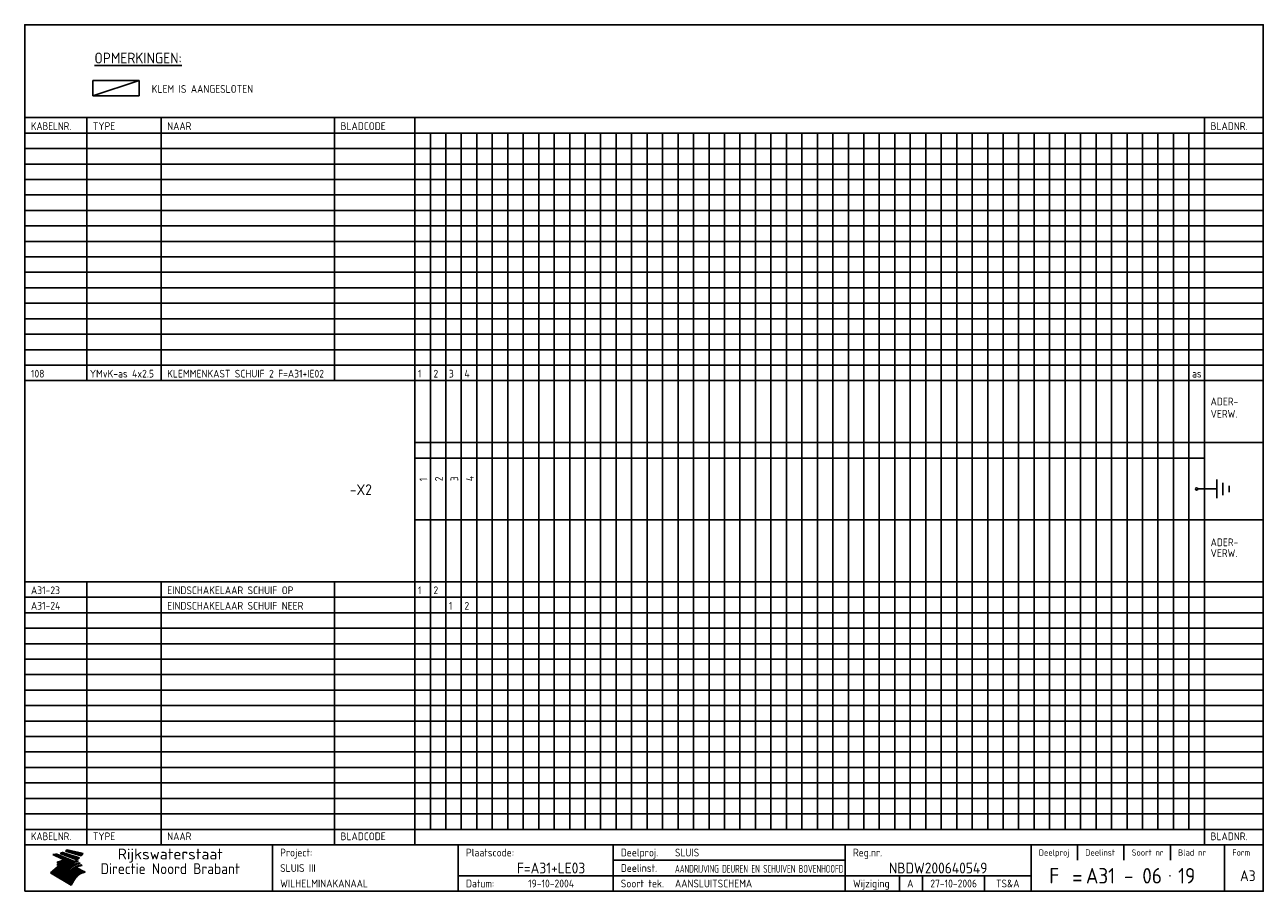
# Model space of a CAD drawing. Extents: x 10 to 410, y 10 to 290.
import ezdxf
from ezdxf.enums import TextEntityAlignment as Align

# ---------------------------------------------------------------- set-up
doc = ezdxf.new("R2010")
doc.units = 0
doc.header["$MEASUREMENT"] = 0
doc.linetypes.add('CENTRE', pattern=[50.8, 31.75, -6.35, 6.35, -6.35])
doc.layers.get('0').update_dxf_attribs({"linetype": 'CONTINUOUS'})
for name, color, linetype in [('0-25', 7, 'CONTINUOUS'), ('0-35', 2, 'CONTINUOUS'), ('0-50', 3, 'CONTINUOUS'), ('B-25', 7, 'CONTINUOUS'), ('B-35', 2, 'CONTINUOUS'), ('S-25', 7, 'CONTINUOUS'), ('S-35', 2, 'CONTINUOUS')]:
    doc.layers.add(name, color=color, linetype=linetype)
doc.styles.add('ISO', font='iso.shx')
doc.styles.get("Standard").update_dxf_attribs({"font": 'iso.shx'})

# ---------------------------------------------------------------- blocks, each defined once
blk = doc.blocks.new('rme15')
at = {"layer": '0-25'}
for p, q in [((410, 35), (10, 35)), ((410, 30), (10, 30)), ((350, 25), (350, 20)), ((365, 25), (365, 20)), ((380, 25), (380, 20)), ((200, 20), (275, 20)), ((150, 15), (335, 15)), ((292.5, 15), (292.5, 10)), ((300, 15), (300, 10)), ((320, 15), (320, 10))]:
    blk.add_line(p, q, dxfattribs=at)
at = {"layer": '0-25', "color": 7}
for p, q in [((19.1, 21.89), (25.12, 19)), ((19.1, 21.89), (25.12, 19)), ((19.17, 21.86), (20.7, 21.86)), ((19.29, 21.8), (20.83, 21.8)), ((19.4, 21.75), (20.96, 21.75)), ((19.52, 21.69), (21.09, 21.69)), ((19.64, 21.63), (21.22, 21.63)), ((19.74, 21.92), (20.56, 21.92)), ((19.75, 21.58), (21.36, 21.58)), ((19.87, 21.52), (21.49, 21.52)), ((19.99, 21.47), (21.62, 21.47)), ((20.11, 21.41), (21.75, 21.41)), ((20.22, 21.35), (21.88, 21.35)), ((20.25, 21.97), (20.43, 21.97)), ((20.34, 21.3), (22.02, 21.3)), ((20.38, 21.99), (26.02, 19.59)), ((20.38, 21.99), (26.02, 19.59)), ((20.46, 21.24), (22.15, 21.24)), ((20.57, 21.18), (22.28, 21.18)), ((20.69, 21.13), (22.41, 21.13)), ((20.81, 21.07), (22.55, 21.07)), ((20.92, 21.02), (22.68, 21.02)), ((21.04, 20.96), (22.81, 20.96)), ((21.16, 20.9), (22.94, 20.9)), ((21.27, 20.85), (23.07, 20.85)), ((21.39, 20.79), (23.21, 20.79)), ((21.47, 22.25), (26.83, 20.19)), ((21.47, 22.25), (26.83, 20.19)), ((21.49, 22.25), (23.07, 22.25)), ((21.51, 20.73), (23.34, 20.73)), ((21.6, 22.2), (23.25, 22.2)), ((21.63, 20.68), (23.47, 20.68)), ((21.65, 22.31), (22.89, 22.31)), ((21.74, 20.62), (23.6, 20.62)), ((21.75, 22.14), (23.42, 22.14)), ((21.8, 22.37), (22.71, 22.37)), ((21.86, 20.57), (23.73, 20.57)), ((21.9, 22.08), (23.6, 22.08)), ((21.94, 22.42), (22.53, 22.42)), ((21.98, 20.51), (23.87, 20.51)), ((22.04, 22.03), (23.78, 22.03)), ((22.06, 22.48), (22.36, 22.48)), ((22.09, 20.45), (24, 20.45)), ((22.18, 22.53), (27.65, 20.8)), ((22.18, 22.53), (27.65, 20.8)), ((22.19, 21.97), (23.96, 21.97)), ((22.21, 20.4), (24.13, 20.4)), ((22.33, 20.34), (24.26, 20.34)), ((22.34, 21.92), (24.13, 21.92)), ((22.37, 20), (23.08, 20)), ((22.44, 20.28), (24.4, 20.28)), ((22.48, 21.86), (24.31, 21.86)), ((22.49, 20.06), (23.04, 20.06)), ((22.56, 20.23), (24.53, 20.23)), ((22.61, 20.12), (22.93, 20.12)), ((22.63, 21.8), (24.49, 21.8)), ((22.68, 20.17), (24.66, 20.17)), ((22.71, 20.17), (22.82, 20.17)), ((23.11, 20.02), (22.77, 20.2)), ((23.11, 20.02), (22.77, 20.2)), ((22.78, 21.75), (24.67, 21.75)), ((22.79, 20.12), (24.79, 20.12)), ((22.91, 20.06), (24.92, 20.06)), ((22.92, 21.69), (24.85, 21.69)), ((23.03, 20), (25.06, 20)), ((23.07, 21.63), (25.02, 21.63)), ((23.14, 22.99), (28.22, 21.46)), ((23.14, 22.99), (28.22, 21.46)), ((23.15, 22.98), (25.33, 22.98)), ((23.22, 21.58), (25.2, 21.58)), ((23.23, 23.04), (25.09, 23.04)), ((23.32, 23.1), (24.84, 23.1)), ((23.34, 22.93), (25.57, 22.93)), ((23.36, 21.52), (25.38, 21.52)), ((23.4, 23.15), (24.6, 23.15)), ((23.49, 23.21), (24.36, 23.21)), ((23.51, 21.47), (25.56, 21.47)), ((23.52, 22.87), (25.81, 22.87)), ((23.57, 23.27), (24.12, 23.27)), ((23.64, 23.32), (23.87, 23.32)), ((23.66, 21.41), (25.74, 21.41)), ((23.7, 23.36), (28.82, 22.17)), ((23.7, 23.36), (28.82, 22.17)), ((23.71, 22.82), (26.06, 22.82)), ((23.8, 21.35), (25.91, 21.35)), ((23.9, 22.76), (26.3, 22.76)), ((23.95, 21.3), (26.09, 21.3)), ((24.09, 22.7), (26.54, 22.7)), ((24.09, 21.24), (26.27, 21.24)), ((24.24, 21.18), (26.45, 21.18)), ((24.27, 22.65), (26.78, 22.65)), ((24.39, 21.13), (26.62, 21.13)), ((24.46, 22.59), (27.03, 22.59)), ((24.53, 21.07), (26.8, 21.07)), ((24.65, 22.53), (27.27, 22.53)), ((24.68, 21.02), (26.98, 21.02)), ((24.83, 20.96), (27.16, 20.96)), ((24.84, 22.48), (27.51, 22.48)), ((24.97, 20.9), (27.34, 20.9)), ((25.02, 22.42), (27.75, 22.42)), ((25.12, 20.85), (27.51, 20.85)), ((25.21, 22.37), (28, 22.37)), ((25.27, 20.79), (27.63, 20.79)), ((25.4, 22.31), (28.24, 22.31)), ((25.41, 20.73), (27.57, 20.73)), ((25.56, 20.68), (27.51, 20.68)), ((25.58, 22.25), (28.48, 22.25)), ((25.71, 20.62), (27.44, 20.62)), ((25.77, 22.2), (28.72, 22.2)), ((25.85, 20.57), (27.37, 20.57)), ((25.96, 22.14), (28.79, 22.14)), ((26, 20.51), (27.29, 20.51)), ((26.15, 22.08), (28.75, 22.08)), ((26.15, 20.45), (27.22, 20.45)), ((26.29, 20.4), (27.14, 20.4)), ((26.33, 22.03), (28.71, 22.03)), ((26.44, 20.34), (27.06, 20.34)), ((26.52, 21.97), (28.66, 21.97)), ((26.59, 20.28), (26.97, 20.28)), ((26.71, 21.92), (28.62, 21.92)), ((26.73, 20.23), (26.89, 20.23)), ((26.9, 21.86), (28.57, 21.86)), ((27.08, 21.8), (28.52, 21.8)), ((27.27, 21.75), (28.48, 21.75)), ((27.46, 21.69), (28.43, 21.69)), ((27.65, 21.63), (28.38, 21.63)), ((27.83, 21.58), (28.33, 21.58)), ((28.02, 21.52), (28.28, 21.52)), ((28.21, 21.47), (28.22, 21.47)), ((20.58, 17.88), (18.3, 16)), ((20.58, 17.88), (18.3, 16)), ((24.94, 11.97), (18.3, 16)), ((24.94, 11.97), (18.3, 16)), ((18.31, 16.01), (20.96, 16.01)), ((18.38, 16.07), (21.46, 16.07)), ((18.45, 16.12), (21.88, 16.12)), ((18.52, 16.18), (22.15, 16.18)), ((18.59, 16.23), (22.38, 16.23)), ((18.65, 16.29), (22.58, 16.29)), ((18.72, 16.35), (22.75, 16.35)), ((18.79, 16.4), (22.91, 16.4)), ((18.86, 16.46), (20.6, 16.46)), ((18.93, 16.52), (20.6, 16.52)), ((18.99, 16.57), (20.6, 16.57)), ((19.06, 16.63), (20.6, 16.63)), ((19.13, 16.68), (20.6, 16.68)), ((19.2, 16.74), (20.6, 16.74)), ((19.27, 16.8), (20.6, 16.8)), ((19.33, 16.85), (21.07, 16.85)), ((19.4, 16.91), (21.55, 16.91)), ((19.47, 16.97), (21.88, 16.97)), ((19.54, 17.02), (22.13, 17.02)), ((19.61, 17.08), (22.34, 17.08)), ((19.67, 17.13), (20.6, 17.13)), ((19.74, 17.19), (20.6, 17.19)), ((19.81, 17.25), (20.6, 17.25)), ((19.88, 17.3), (20.6, 17.3)), ((19.95, 17.36), (20.6, 17.36)), ((20.01, 17.42), (20.6, 17.42)), ((20.08, 17.47), (20.93, 17.47)), ((20.15, 17.53), (21.26, 17.53)), ((20.22, 17.58), (21.51, 17.58)), ((20.29, 17.64), (21.72, 17.64)), ((20.35, 17.7), (21.9, 17.7)), ((20.42, 17.75), (22.07, 17.75)), ((20.49, 17.81), (22.22, 17.81)), ((20.56, 17.87), (22.36, 17.87)), ((20.6, 19.11), (20.58, 19.51)), ((20.6, 19.11), (20.58, 19.51)), ((20.58, 19.5), (22.09, 19.5)), ((20.58, 19.44), (21.95, 19.44)), ((20.59, 19.38), (21.79, 19.38)), ((20.59, 19.33), (21.62, 19.33)), ((20.59, 19.27), (21.42, 19.27)), ((20.6, 19.22), (21.2, 19.22)), ((20.6, 19.16), (20.93, 19.16)), ((20.6, 19.11), (20.69, 19.12)), ((20.6, 19.11), (20.69, 19.12)), ((20.6, 18.79), (20.77, 18.81)), ((20.6, 18.79), (20.77, 18.81)), ((20.6, 18.29), (20.6, 18.79)), ((20.6, 18.29), (20.6, 18.79)), ((20.6, 18.77), (22.46, 18.77)), ((20.6, 18.71), (22.33, 18.71)), ((20.6, 18.65), (22.19, 18.65)), ((20.6, 18.6), (22.04, 18.6)), ((20.6, 18.54), (21.87, 18.54)), ((20.6, 18.48), (21.68, 18.48)), ((20.6, 18.43), (21.46, 18.43)), ((20.6, 18.37), (21.21, 18.37)), ((20.6, 18.29), (20.88, 18.32)), ((20.6, 18.29), (20.88, 18.32)), ((20.6, 18.32), (20.87, 18.32)), ((20.6, 17.88), (20.86, 17.91)), ((20.6, 17.88), (20.86, 17.91)), ((20.6, 17.43), (20.97, 17.48)), ((20.6, 17.43), (20.97, 17.48)), ((20.6, 17.43), (20.6, 17.09)), ((20.6, 17.43), (20.6, 17.09)), ((20.6, 17.09), (21.26, 17.16)), ((20.6, 17.09), (21.26, 17.16)), ((20.6, 16.8), (21.37, 16.89)), ((20.6, 16.8), (21.37, 16.89)), ((20.6, 16.8), (20.6, 16.45)), ((20.6, 16.8), (20.6, 16.45)), ((20.6, 16.45), (21.56, 16.56)), ((20.6, 16.45), (21.56, 16.56)), ((20.6, 15.97), (21.67, 16.09)), ((20.6, 15.97), (21.67, 16.09)), ((20.7, 16.46), (23.06, 16.46)), ((20.9, 19.55), (22.23, 19.55)), ((20.9, 18.82), (22.59, 18.82)), ((20.98, 17.92), (22.5, 17.92)), ((21.02, 17.13), (22.53, 17.13)), ((21.19, 19.61), (22.35, 19.61)), ((21.2, 16.52), (23.2, 16.52)), ((21.32, 18.88), (22.71, 18.88)), ((21.32, 17.98), (22.62, 17.98)), ((21.42, 19.67), (22.47, 19.67)), ((21.47, 17.19), (22.7, 17.19)), ((21.59, 18.03), (22.74, 18.03)), ((21.61, 18.93), (22.82, 18.93)), ((21.62, 19.72), (22.59, 19.72)), ((21.72, 16.57), (23.32, 16.57)), ((21.77, 17.25), (22.85, 17.25)), ((21.8, 19.78), (22.69, 19.78)), ((21.8, 18.09), (22.85, 18.09)), ((21.84, 18.99), (22.92, 18.99)), ((21.96, 19.83), (22.79, 19.83)), ((21.99, 18.15), (22.95, 18.15)), ((22.01, 17.3), (22.99, 17.3)), ((22.03, 19.05), (23.03, 19.05)), ((22.1, 16.63), (23.44, 16.63)), ((22.11, 19.89), (22.89, 19.89)), ((22.16, 18.2), (23.05, 18.2)), ((22.21, 19.1), (23.12, 19.1)), ((22.21, 17.36), (23.12, 17.36)), ((22.24, 19.95), (22.99, 19.95)), ((22.31, 18.26), (23.15, 18.26)), ((22.36, 19.16), (23.22, 19.16)), ((22.38, 16.68), (23.56, 16.68)), ((22.39, 17.42), (23.24, 17.42)), ((22.45, 18.32), (23.24, 18.32)), ((22.51, 19.22), (23.3, 19.22)), ((22.56, 17.47), (23.36, 17.47)), ((22.59, 18.37), (23.33, 18.37)), ((22.6, 16.74), (23.66, 16.74)), ((22.64, 19.27), (23.39, 19.27)), ((22.71, 18.43), (23.42, 18.43)), ((22.71, 17.53), (23.47, 17.53)), ((22.77, 19.33), (23.47, 19.33)), ((22.79, 16.8), (23.77, 16.8)), ((22.83, 18.48), (23.5, 18.48)), ((22.84, 17.58), (23.57, 17.58)), ((22.89, 19.38), (23.55, 19.38)), ((22.94, 18.54), (23.58, 18.54)), ((22.96, 16.85), (23.86, 16.85)), ((22.97, 17.64), (23.67, 17.64)), ((23, 19.44), (23.63, 19.44)), ((23.04, 18.6), (23.66, 18.6)), ((23.1, 19.5), (23.72, 19.5)), ((23.1, 17.7), (23.77, 17.7)), ((23.12, 16.91), (23.96, 16.91)), ((23.14, 18.65), (23.74, 18.65)), ((23.15, 19.95), (25.19, 19.95)), ((23.21, 19.55), (23.8, 19.55)), ((23.21, 17.75), (23.86, 17.75)), ((23.21, 16.01), (28.9, 16.01)), ((23.24, 18.71), (23.82, 18.71)), ((23.26, 19.89), (25.32, 19.89)), ((23.26, 16.97), (24.05, 16.97)), ((23.3, 19.61), (23.88, 19.61)), ((23.32, 17.81), (23.95, 17.81)), ((23.33, 18.77), (23.91, 18.77)), ((23.37, 16.07), (29.08, 16.07)), ((23.38, 19.83), (25.45, 19.83)), ((23.39, 19.67), (23.81, 19.67)), ((23.39, 17.02), (24.14, 17.02)), ((23.42, 18.82), (23.99, 18.82)), ((23.42, 17.87), (24.03, 17.87)), ((23.45, 19.7), (23.58, 19.79)), ((23.45, 19.7), (23.58, 19.79)), ((23.48, 19.72), (23.7, 19.72)), ((23.5, 19.78), (25.58, 19.78)), ((23.51, 18.88), (24.07, 18.88)), ((23.51, 16.12), (29.27, 16.12)), ((23.52, 17.92), (24.11, 17.92)), ((23.52, 17.08), (24.22, 17.08)), ((23.54, 18.9), (24.3, 19.42)), ((23.54, 18.9), (24.3, 19.42)), ((23.56, 19.78), (23.59, 19.78)), ((23.56, 19.39), (23.9, 19.62)), ((23.56, 19.39), (23.9, 19.62)), ((23.58, 19.79), (23.9, 19.62)), ((23.58, 19.79), (23.9, 19.62)), ((23.59, 18.93), (24.15, 18.93)), ((23.61, 19.72), (25.72, 19.72)), ((23.62, 17.98), (24.2, 17.98)), ((23.63, 17.13), (24.3, 17.13)), ((23.65, 18.59), (24.62, 19.25)), ((23.65, 18.59), (24.62, 19.25)), ((29.41, 16.17), (23.65, 16.17)), ((23.67, 18.99), (24.23, 18.99)), ((23.71, 18.03), (24.28, 18.03)), ((23.73, 19.67), (25.85, 19.67)), ((23.75, 19.05), (24.32, 19.05)), ((23.75, 17.19), (24.38, 17.19)), ((23.77, 16.23), (29.47, 16.23)), ((23.79, 18.09), (24.36, 18.09)), ((23.83, 19.1), (24.4, 19.1)), ((23.85, 19.61), (25.98, 19.61)), ((23.85, 17.25), (24.46, 17.25)), ((23.88, 18.15), (24.44, 18.15)), ((23.89, 16.29), (29.36, 16.29)), ((23.92, 19.16), (24.48, 19.16)), ((23.94, 18.19), (25.23, 19.07)), ((23.94, 18.19), (25.23, 19.07)), ((23.95, 17.3), (24.55, 17.3)), ((23.96, 19.55), (25.96, 19.55)), ((23.96, 18.2), (24.53, 18.2)), ((24, 19.22), (24.56, 19.22)), ((24, 16.35), (29.24, 16.35)), ((24.04, 18.26), (24.61, 18.26)), ((24.05, 17.36), (24.63, 17.36)), ((24.06, 17.88), (25.34, 18.76)), ((24.06, 17.88), (25.34, 18.76)), ((24.08, 19.5), (25.88, 19.5)), ((24.08, 19.27), (24.58, 19.27)), ((24.11, 16.4), (29.13, 16.4)), ((24.13, 18.32), (24.69, 18.32)), ((24.14, 17.42), (24.71, 17.42)), ((24.16, 19.33), (24.47, 19.33)), ((24.2, 19.44), (25.79, 19.44)), ((24.21, 18.37), (24.77, 18.37)), ((24.21, 16.46), (29.02, 16.46)), ((24.23, 17.47), (24.79, 17.47)), ((24.24, 17.48), (25.52, 18.36)), ((24.24, 17.48), (25.52, 18.36)), ((24.25, 19.38), (24.36, 19.38)), ((24.29, 18.43), (24.85, 18.43)), ((24.3, 19.42), (24.62, 19.25)), ((24.3, 19.42), (24.62, 19.25)), ((24.31, 19.38), (25.71, 19.38)), ((24.31, 17.53), (24.87, 17.53)), ((24.31, 16.52), (28.91, 16.52)), ((24.35, 17.17), (25.64, 18.05)), ((24.35, 17.17), (25.64, 18.05)), ((24.37, 18.48), (24.94, 18.48)), ((24.39, 17.58), (24.96, 17.58)), ((24.4, 16.57), (28.79, 16.57)), ((24.43, 19.33), (25.62, 19.33)), ((24.45, 18.54), (25.02, 18.54)), ((24.47, 17.64), (25.04, 17.64)), ((24.49, 16.63), (28.68, 16.63)), ((24.54, 18.6), (25.1, 18.6)), ((24.55, 19.27), (25.54, 19.27)), ((24.56, 17.7), (25.12, 17.7)), ((24.57, 16.68), (28.57, 16.68)), ((24.62, 18.65), (25.18, 18.65)), ((24.63, 16.72), (25.91, 17.6)), ((24.63, 16.72), (25.91, 17.6)), ((24.64, 17.75), (25.2, 17.75)), ((24.66, 16.74), (28.45, 16.74)), ((24.67, 19.22), (25.45, 19.22)), ((24.7, 18.71), (25.27, 18.71)), ((24.72, 17.81), (25.29, 17.81)), ((24.74, 16.8), (28.34, 16.8)), ((24.78, 19.16), (25.37, 19.16)), ((24.78, 18.77), (25.34, 18.77)), ((24.8, 17.87), (25.37, 17.87)), ((24.82, 16.85), (28.23, 16.85)), ((24.87, 18.82), (25.4, 18.82)), ((24.89, 17.92), (25.45, 17.92)), ((24.9, 19.1), (25.28, 19.1)), ((24.9, 16.91), (28.11, 16.91)), ((24.95, 18.88), (25.45, 18.88)), ((24.97, 17.98), (25.53, 17.98)), ((24.99, 16.97), (28, 16.97)), ((25.02, 19.05), (25.2, 19.05)), ((25.03, 18.93), (25.51, 18.93)), ((25.05, 18.03), (25.61, 18.03)), ((25.07, 17.02), (27.89, 17.02)), ((25.11, 18.99), (25.57, 18.99)), ((26.02, 19.59), (25.12, 19)), ((26.02, 19.59), (25.12, 19)), ((25.13, 18.09), (25.68, 18.09)), ((25.15, 17.08), (27.77, 17.08)), ((25.19, 19.05), (25.63, 19.05)), ((25.21, 18.15), (25.75, 18.15)), ((25.23, 17.13), (27.66, 17.13)), ((25.26, 19.1), (25.7, 19.1)), ((25.3, 18.2), (25.82, 18.2)), ((25.31, 17.19), (27.55, 17.19)), ((25.33, 19.16), (25.77, 19.16)), ((25.38, 18.26), (25.89, 18.26)), ((25.39, 19.22), (25.85, 19.22)), ((25.4, 17.25), (27.43, 17.25)), ((25.46, 18.32), (25.97, 18.32)), ((25.47, 19.27), (25.93, 19.27)), ((25.48, 17.3), (27.32, 17.3)), ((25.54, 19.33), (26.03, 19.33)), ((25.54, 18.37), (26.06, 18.37)), ((25.56, 17.36), (27.21, 17.36)), ((25.62, 18.43), (26.14, 18.43)), ((25.63, 19.38), (26.13, 19.38)), ((25.64, 17.42), (27.1, 17.42)), ((25.7, 18.48), (26.24, 18.48)), ((25.72, 19.44), (26.24, 19.44)), ((25.73, 17.47), (26.98, 17.47)), ((25.79, 18.54), (26.34, 18.54)), ((25.81, 17.53), (26.87, 17.53)), ((25.82, 19.5), (26.36, 19.5)), ((25.89, 18.6), (26.46, 18.6)), ((25.89, 17.58), (26.76, 17.58)), ((25.93, 19.55), (26.53, 19.55)), ((25.96, 17.64), (26.64, 17.64)), ((25.99, 18.65), (26.58, 18.65)), ((26.04, 17.7), (26.59, 17.7)), ((26.06, 19.61), (26.85, 19.61)), ((26.1, 18.71), (26.72, 18.71)), ((26.12, 17.75), (26.67, 17.75)), ((26.2, 17.81), (26.76, 17.81)), ((26.21, 19.67), (27.23, 19.67)), ((26.23, 18.77), (26.89, 18.77)), ((26.29, 17.87), (26.86, 17.87)), ((26.37, 18.82), (27.09, 18.82)), ((26.39, 17.92), (26.97, 17.92)), ((26.44, 19.72), (27.18, 19.72)), ((26.49, 17.98), (27.09, 17.98)), ((26.53, 18.88), (27.34, 18.88)), ((26.56, 17.68), (29.54, 16.2)), ((26.56, 17.68), (29.54, 16.2)), ((26.6, 18.03), (27.22, 18.03)), ((26.72, 18.09), (27.38, 18.09)), ((26.73, 18.93), (27.66, 18.93)), ((26.85, 18.15), (27.56, 18.15)), ((26.99, 18.99), (27.9, 18.99)), ((27, 18.2), (27.8, 18.2)), ((27.13, 19.78), (27.25, 19.64)), ((27.13, 19.78), (27.25, 19.64)), ((27.18, 18.26), (28.13, 18.26)), ((27.26, 19.05), (27.84, 19.05)), ((27.39, 18.32), (28.47, 18.32)), ((27.7, 18.37), (28.49, 18.37)), ((27.78, 19.1), (27.93, 18.96)), ((27.78, 19.1), (27.93, 18.96)), ((28, 18.43), (28.44, 18.43)), ((28.29, 15.83), (29.54, 16.2)), ((28.29, 15.83), (29.54, 16.2)), ((28.39, 18.48), (28.54, 18.32)), ((28.39, 18.48), (28.54, 18.32)), ((29.54, 16.2), (29.45, 16.17)), ((29.54, 16.2), (29.45, 16.17)), ((29.46, 16.18), (29.47, 16.18)), ((18.38, 15.95), (20.6, 15.95)), ((18.47, 15.9), (20.6, 15.9)), ((18.57, 15.84), (20.6, 15.84)), ((18.66, 15.78), (20.6, 15.78)), ((18.75, 15.73), (20.6, 15.73)), ((18.85, 15.67), (20.6, 15.67)), ((18.94, 15.62), (20.6, 15.62)), ((19.03, 15.56), (27.83, 15.56)), ((19.12, 15.5), (27.75, 15.5)), ((19.22, 15.45), (27.66, 15.45)), ((19.31, 15.39), (27.58, 15.39)), ((19.4, 15.33), (27.5, 15.33)), ((19.49, 15.28), (27.43, 15.28)), ((19.59, 15.22), (27.36, 15.22)), ((19.68, 15.17), (27.29, 15.17)), ((19.77, 15.11), (27.22, 15.11)), ((19.86, 15.05), (27.15, 15.05)), ((19.96, 15), (27.09, 15)), ((20.05, 14.94), (27.02, 14.94)), ((20.14, 14.88), (26.96, 14.88)), ((20.24, 14.83), (26.9, 14.83)), ((20.33, 14.77), (26.84, 14.77)), ((20.42, 14.72), (26.79, 14.72)), ((20.51, 14.66), (26.73, 14.66)), ((20.6, 15.97), (20.6, 15.58)), ((20.6, 15.97), (20.6, 15.58)), ((20.6, 15.58), (21.95, 15.73)), ((20.6, 15.58), (21.95, 15.73)), ((20.61, 14.6), (26.68, 14.6)), ((20.7, 14.55), (26.62, 14.55)), ((20.79, 14.49), (26.57, 14.49)), ((20.88, 14.43), (26.52, 14.43)), ((20.94, 15.62), (27.92, 15.62)), ((20.98, 14.38), (26.47, 14.38)), ((21.07, 14.32), (26.42, 14.32)), ((21.16, 14.27), (26.38, 14.27)), ((21.25, 14.21), (26.33, 14.21)), ((21.35, 14.15), (26.29, 14.15)), ((21.44, 14.1), (26.24, 14.1)), ((21.45, 15.67), (28.01, 15.67)), ((21.53, 14.04), (26.2, 14.04)), ((21.63, 13.98), (26.16, 13.98)), ((21.72, 13.93), (26.12, 13.93)), ((21.81, 13.87), (26.08, 13.87)), ((21.9, 13.82), (26.04, 13.82)), ((21.96, 15.73), (28.11, 15.73)), ((22, 13.76), (26, 13.76)), ((22.09, 13.7), (25.96, 13.7)), ((22.18, 13.65), (25.93, 13.65)), ((22.27, 13.59), (25.89, 13.59)), ((22.34, 15.78), (28.21, 15.78)), ((22.37, 13.53), (25.86, 13.53)), ((22.46, 13.48), (25.82, 13.48)), ((22.55, 13.42), (25.79, 13.42)), ((22.62, 15.84), (28.33, 15.84)), ((22.65, 13.37), (25.76, 13.37)), ((22.74, 13.31), (25.73, 13.31)), ((22.83, 13.25), (25.69, 13.25)), ((22.84, 15.9), (28.52, 15.9)), ((22.92, 13.2), (25.66, 13.2)), ((23.02, 13.14), (25.63, 13.14)), ((23.04, 15.95), (28.71, 15.95)), ((23.11, 13.08), (25.59, 13.08)), ((23.2, 13.03), (25.56, 13.03)), ((23.29, 12.97), (25.53, 12.97)), ((23.39, 12.92), (25.5, 12.92)), ((23.48, 12.86), (25.46, 12.86)), ((23.57, 12.8), (25.43, 12.8)), ((23.66, 12.75), (25.4, 12.75)), ((23.76, 12.69), (25.36, 12.69)), ((23.85, 12.63), (25.33, 12.63)), ((23.94, 12.58), (25.3, 12.58)), ((24.04, 12.52), (25.26, 12.52)), ((24.13, 12.47), (25.23, 12.47)), ((24.22, 12.41), (25.2, 12.41)), ((24.31, 12.35), (25.17, 12.35)), ((24.41, 12.3), (25.13, 12.3)), ((24.5, 12.24), (25.1, 12.24)), ((24.59, 12.18), (25.07, 12.18)), ((24.68, 12.13), (25.03, 12.13)), ((24.78, 12.07), (25, 12.07)), ((24.87, 12.02), (24.97, 12.02)), ((24.94, 11.97), (25.81, 13.45)), ((24.94, 11.97), (25.81, 13.45))]:
    blk.add_line(p, q, dxfattribs=at)
for centre, radius, start, end in [((19.15, 29.7), 7.8, 269.6055, 279.0886), ((19.15, 29.7), 7.8, 269.6055, 279.0886), ((19.93, 25.38), 5.91, 276.3402, 298.7463), ((19.93, 25.38), 5.91, 276.3402, 298.7463), ((19.84, 25.09), 6.03, 278.129, 302.868), ((19.84, 25.09), 6.03, 278.129, 302.868), ((19.84, 27.26), 5.27, 288.0217, 296.3084), ((19.84, 27.26), 5.27, 288.0217, 296.3084), ((20.49, 27.56), 5.28, 300.0654, 307.393), ((20.49, 27.56), 5.28, 300.0654, 307.393), ((24.11, 24.7), 5.26, 301.1147, 312.2814), ((24.11, 24.7), 5.26, 301.1147, 312.2814), ((21.95, 27.32), 8.59, 316.9248, 323.1399), ((21.95, 27.32), 8.59, 316.9248, 323.1399), ((20.21, 23.78), 5.91, 273.6149, 304.3803), ((20.21, 23.78), 5.91, 273.6149, 304.3803), ((20.35, 24.56), 5.76, 274.164, 302.5474), ((20.35, 24.56), 5.76, 274.164, 302.5474), ((20.05, 24.28), 6.02, 277.9472, 305.7139), ((20.05, 24.28), 6.02, 277.9472, 305.7139), ((20.04, 23.49), 6.09, 278.8115, 306.4242), ((20.04, 23.49), 6.09, 278.8115, 306.4242), ((20.53, 23.07), 5.96, 277.0519, 304.973), ((20.53, 23.07), 5.96, 277.0519, 304.973), ((20.72, 22.76), 5.91, 276.3402, 304.3803), ((20.72, 22.76), 5.91, 276.3402, 304.3803), ((21.06, 22.34), 5.81, 274.9043, 303.1745), ((21.06, 22.34), 5.81, 274.9043, 303.1745), ((20.82, 22.06), 6.04, 278.1111, 305.8489), ((20.82, 22.06), 6.04, 278.1111, 305.8489), ((21.3, 21.6), 5.91, 276.3402, 304.3803), ((21.3, 21.6), 5.91, 276.3402, 304.3803), ((27.05, 17.17), 2.63, 107.4286, 133.7799), ((27.05, 17.17), 2.63, 107.4286, 133.7799), ((27.45, 16.91), 2.81, 110.4143, 138.7411), ((27.45, 16.91), 2.81, 110.4143, 138.7411), ((27.57, 15.64), 3.4, 98.1566, 126.9045), ((27.57, 15.64), 3.4, 98.1566, 126.9045), ((27.91, 15.54), 3.39, 100.5835, 132.088), ((27.91, 15.54), 3.39, 100.5835, 132.088), ((28.21, 14.74), 3.67, 95.7581, 128.7216), ((28.21, 14.74), 3.67, 95.7581, 128.7216), ((27.01, 16.84), 2.93, 87.7348, 104.8316), ((27.01, 16.84), 2.93, 87.7348, 104.8316), ((27.37, 15.71), 3.93, 91.7838, 103.2817), ((27.37, 15.71), 3.93, 91.7838, 103.2817), ((28.4, 15.05), 3.21, 96.3886, 125.0052), ((28.4, 15.05), 3.21, 96.3886, 125.0052), ((27.82, 16.31), 2.8, 90.634, 105.1984), ((27.82, 16.31), 2.8, 90.634, 105.1984), ((28.19, 15.04), 3.93, 93.8342, 103.2817), ((28.19, 15.04), 3.93, 93.8342, 103.2817), ((28.58, 15.69), 2.8, 93.8141, 105.1984), ((28.58, 15.69), 2.8, 93.8141, 105.1984), ((28.95, 14.41), 3.93, 96.0135, 103.2817), ((28.95, 14.41), 3.93, 96.0135, 103.2817), ((31.24, 10.26), 6.3, 117.9568, 149.6251), ((31.24, 10.26), 6.3, 117.9568, 149.6251)]:
    blk.add_arc(centre, radius, start, end, dxfattribs=at)
at = {"layer": '0-35'}
for p, q in [((90, 25), (90, 10)), ((150, 25), (150, 10)), ((200, 25), (200, 10)), ((275, 25), (275, 10)), ((335, 25), (335, 10)), ((397.5, 25), (397.5, 10))]:
    blk.add_line(p, q, dxfattribs=at)
at = {"layer": '0-50'}
for p, q in [((10, 25), (410, 25)), ((348.75, 15), (351.25, 15)), ((348.75, 13.5), (351.25, 13.5))]:
    blk.add_line(p, q, dxfattribs=at)
blk.add_lwpolyline([(10, 10), (410, 10), (410, 290), (10, 290)], close=True, dxfattribs=at)
at = {"layer": '0-50', "const_width": 0.25}
blk.add_lwpolyline([(379.75, 15, 1), (380, 15, 1)], format="xyb", close=True, dxfattribs=at)
at = {"layer": '0-25', "style": 'ISO'}
for s, height, p in [('Project:', 2.5, (92.5, 22.5)), ('Plaatscode:', 2.5, (152.5, 22.5)), ('Deelproj.', 2.5, (202.5, 22.5)), ('Reg.nr.', 2.5, (277.5, 22.5)), ('Deelproj', 2, (337.5, 22.5)), ('Deelinst', 2, (352.5, 22.5)), ('Soort nr', 2, (367.5, 22.5)), ('Blad nr', 2, (382.5, 22.5)), ('Form', 2, (400, 22.5)), ('Deelinst.', 2.5, (202.5, 17.5)), ('Datum:', 2.5, (152.5, 12.5)), ('Soort tek.', 2.5, (202.5, 12.5)), ('Wijziging', 2.5, (277.5, 12.5))]:
    blk.add_text(s, height=height, dxfattribs=at).set_placement(p, align=Align.MIDDLE_LEFT)
for tag, height, p in [('N', 2.5, (220, 22.5)), ('B', 2.5, (92.5, 17.5)), ('P', 1.8, (220, 17.5)), ('C', 2.5, (92.5, 12.5)), ('U', 2.5, (220, 12.5)), ('REV', 2.5, (295, 12.5))]:
    blk.add_attdef(tag, text='', height=height, dxfattribs=at).set_placement(p, align=Align.MIDDLE_LEFT)
for tag, p in [('W', (180, 12.5)), ('Z', (310, 12.5)), ('Y', (327.5, 12.5))]:
    blk.add_attdef(tag, text='', height=2.5, dxfattribs=at).set_placement(p, align=Align.MIDDLE)
at = {"layer": '0-35', "style": 'ISO', "width": 1.182609}
blk.add_text('Rijkswaterstaat', height=3.5, dxfattribs=at).set_placement((40, 20.28), (74, 20.28), align=Align.FIT)
at = {"layer": '0-35', "color": 2, "style": 'ISO', "width": 1.016949}
blk.add_text('Directie Noord Brabant', height=3.5, dxfattribs=at).set_placement((34.5, 15.53), (79.5, 15.53), align=Align.FIT)
at = {"layer": '0-35', "style": 'ISO'}
blk.add_attdef('X', text='', height=3.5, dxfattribs=at).set_placement((180, 17.5), align=Align.MIDDLE_CENTER)
blk.add_attdef('RNR', text='', height=3.5, dxfattribs=at).set_placement((305, 17.5), align=Align.MIDDLE)
blk.add_attdef('FORM', text='', height=3.5, dxfattribs=at).set_placement((402.5, 15), align=Align.MIDDLE_LEFT)
at = {"layer": '0-50', "style": 'ISO'}
for tag, p in [('M', (342.5, 15)), ('O', (365, 15))]:
    blk.add_attdef(tag, text='', height=5, dxfattribs=at).set_placement(p, align=Align.MIDDLE)
blk.add_attdef('Q', text='', height=5, dxfattribs=at).set_placement((382.5, 15), align=Align.MIDDLE_LEFT)

msp = doc.modelspace()

# ---------------------------------------------------------------- linework, layer by layer
at = {"linetype": 'CENTRE'}
msp.add_line((151, 175), (151, 161), dxfattribs=at)
msp.add_line((136, 150), (391, 150))
at = {"layer": 'S-25'}
for p, q in [((32, 272), (32, 267)), ((47, 272), (32, 272)), ((32, 267), (47, 272)), ((47, 267), (47, 272)), ((32, 267), (47, 267)), ((10, 260), (410, 260)), ((10, 255), (410, 255)), ((141, 255), (141, 175)), ((146, 255), (146, 175)), ((151, 255), (151, 175)), ((156, 255), (156, 175)), ((161, 255), (161, 30)), ((166, 255), (166, 175)), ((171, 255), (171, 175)), ((176, 255), (176, 175)), ((181, 255), (181, 175)), ((186, 255), (186, 30)), ((191, 255), (191, 175)), ((196, 255), (196, 175)), ((201, 255), (201, 175)), ((206, 255), (206, 175)), ((211, 255), (211, 30)), ((216, 255), (216, 175)), ((221, 255), (221, 175)), ((226, 255), (226, 175)), ((231, 255), (231, 175)), ((236, 255), (236, 30)), ((241, 255), (241, 175)), ((246, 255), (246, 175)), ((251, 255), (251, 175)), ((256, 255), (256, 175)), ((261, 255), (261, 30)), ((266, 255), (266, 175)), ((271, 255), (271, 175)), ((276, 255), (276, 175)), ((281, 255), (281, 175)), ((286, 255), (286, 30)), ((291, 255), (291, 175)), ((296, 255), (296, 175)), ((301, 255), (301, 175)), ((306, 255), (306, 175)), ((311, 255), (311, 30)), ((316, 255), (316, 175)), ((321, 255), (321, 175)), ((326, 255), (326, 175)), ((331, 255), (331, 175)), ((336, 255), (336, 30)), ((341, 255), (341, 175)), ((346, 255), (346, 175)), ((351, 255), (351, 175)), ((356, 255), (356, 175)), ((361, 255), (361, 30)), ((366, 255), (366, 175)), ((371, 255), (371, 175)), ((376, 255), (376, 175)), ((381, 255), (381, 175)), ((386, 255), (386, 30)), ((10, 250), (410, 250)), ((10, 245), (410, 245)), ((10, 240), (410, 240)), ((10, 235), (410, 235)), ((10, 230), (410, 230)), ((10, 225), (410, 225)), ((10, 220), (410, 220)), ((10, 215), (410, 215)), ((10, 210), (410, 210)), ((10, 205), (410, 205)), ((10, 200), (410, 200)), ((10, 195), (410, 195)), ((10, 190), (410, 190)), ((10, 185), (410, 185)), ((10, 180), (410, 180)), ((10, 175), (410, 175)), ((141, 175), (141, 110)), ((146, 175), (146, 110)), ((151, 175), (151, 110)), ((156, 175), (156, 110)), ((166, 175), (166, 110)), ((171, 175), (171, 110)), ((176, 175), (176, 110)), ((181, 175), (181, 110)), ((191, 175), (191, 110)), ((196, 175), (196, 110)), ((201, 175), (201, 110)), ((206, 175), (206, 110)), ((216, 175), (216, 110)), ((221, 175), (221, 110)), ((226, 175), (226, 110)), ((231, 175), (231, 110)), ((241, 175), (241, 110)), ((246, 175), (246, 110)), ((251, 175), (251, 110)), ((256, 175), (256, 110)), ((266, 175), (266, 110)), ((271, 175), (271, 110)), ((276, 175), (276, 110)), ((281, 175), (281, 110)), ((291, 175), (291, 110)), ((296, 175), (296, 110)), ((301, 175), (301, 110)), ((306, 175), (306, 110)), ((316, 175), (316, 110)), ((321, 175), (321, 110)), ((326, 175), (326, 110)), ((331, 175), (331, 110)), ((341, 175), (341, 110)), ((346, 175), (346, 110)), ((351, 175), (351, 110)), ((356, 175), (356, 110)), ((366, 175), (366, 110)), ((371, 175), (371, 110)), ((376, 175), (376, 110)), ((381, 175), (381, 110)), ((389, 140), (395, 140)), ((395, 143), (395, 137)), ((397, 142), (397, 138)), ((399, 141), (399, 139)), ((10, 110), (410, 110)), ((141, 110), (141, 30)), ((146, 110), (146, 30)), ((151, 110), (151, 30)), ((156, 110), (156, 30)), ((166, 110), (166, 30)), ((171, 110), (171, 30)), ((176, 110), (176, 30)), ((181, 110), (181, 30)), ((191, 110), (191, 30)), ((196, 110), (196, 30)), ((201, 110), (201, 30)), ((206, 110), (206, 30)), ((216, 110), (216, 30)), ((221, 110), (221, 30)), ((226, 110), (226, 30)), ((231, 110), (231, 30)), ((241, 110), (241, 30)), ((246, 110), (246, 30)), ((251, 110), (251, 30)), ((256, 110), (256, 30)), ((266, 110), (266, 30)), ((271, 110), (271, 30)), ((276, 110), (276, 30)), ((281, 110), (281, 30)), ((291, 110), (291, 30)), ((296, 110), (296, 30)), ((301, 110), (301, 30)), ((306, 110), (306, 30)), ((316, 110), (316, 30)), ((321, 110), (321, 30)), ((326, 110), (326, 30)), ((331, 110), (331, 30)), ((341, 110), (341, 30)), ((346, 110), (346, 30)), ((351, 110), (351, 30)), ((356, 110), (356, 30)), ((366, 110), (366, 30)), ((371, 110), (371, 30)), ((376, 110), (376, 30)), ((381, 110), (381, 30)), ((10, 105), (410, 105)), ((10, 100), (410, 100)), ((10, 95), (410, 95)), ((10, 90), (410, 90)), ((10, 85), (410, 85)), ((10, 80), (410, 80)), ((10, 75), (410, 75)), ((10, 70), (410, 70)), ((10, 65), (410, 65)), ((10, 60), (410, 60)), ((10, 55), (410, 55)), ((10, 50), (410, 50)), ((10, 45), (410, 45)), ((10, 40), (410, 40)), ((10, 35), (410, 35)), ((10, 30), (410, 30))]:
    msp.add_line(p, q, dxfattribs=at)
for start, end in [(0, 180), (180, 0)]:
    msp.add_arc((388.5, 140), 0.375, start, end, dxfattribs=at)
at = {"layer": 'S-35'}
for p, q in [((30, 260), (30, 175)), ((54, 260), (54, 175)), ((110, 260), (110, 175)), ((136, 260), (136, 25)), ((391, 260), (391, 25)), ((136, 155), (410, 155)), ((136, 130), (410, 130)), ((30, 110), (30, 25)), ((54, 110), (54, 25)), ((110, 110), (110, 25))]:
    msp.add_line(p, q, dxfattribs=at)

# ---------------------------------------------------------------- block references
at = {"linetype": 'CENTRE'}
ref = msp.add_blockref('rme15', (0, 0), dxfattribs=at)
ref.add_attrib('B', 'SLUIS III', dxfattribs={"layer": '0-25', "height": 2.5, "style": 'ISO'}).set_placement((92.5, 17.5), align=Align.MIDDLE_LEFT)
ref.add_attrib('C', 'WILHELMINAKANAAL', dxfattribs={"layer": '0-25', "height": 2.5, "style": 'ISO'}).set_placement((92.5, 12.5), align=Align.MIDDLE_LEFT)
ref.add_attrib('N', 'SLUIS', dxfattribs={"layer": '0-25', "height": 2.5, "style": 'ISO'}).set_placement((220, 22.5), align=Align.MIDDLE_LEFT)
ref.add_attrib('U', 'AANSLUITSCHEMA', dxfattribs={"layer": '0-25', "height": 2.5, "style": 'ISO'}).set_placement((220, 12.5), align=Align.MIDDLE_LEFT)
ref.add_attrib('M', 'F', dxfattribs={"layer": '0-50', "height": 5, "style": 'ISO'}).set_placement((342.5, 15), align=Align.MIDDLE)
ref.add_attrib('O', 'A31 - 06', dxfattribs={"layer": '0-50', "height": 5, "style": 'ISO'}).set_placement((365, 15), align=Align.MIDDLE)
ref.add_attrib('Q', '19', dxfattribs={"layer": '0-50', "height": 5, "style": 'ISO'}).set_placement((382.5, 15), align=Align.MIDDLE_LEFT)
ref.add_attrib('X', 'F=A31+LE03', dxfattribs={"layer": '0-35', "height": 3.5, "style": 'ISO'}).set_placement((180, 17.5), align=Align.MIDDLE_CENTER)
ref.add_attrib('RNR', 'NBDW200640549', dxfattribs={"layer": '0-35', "height": 3.5, "style": 'ISO'}).set_placement((305, 17.5), align=Align.MIDDLE)
ref.add_attrib('W', '19-10-2004', dxfattribs={"layer": '0-25', "height": 2.5, "style": 'ISO'}).set_placement((180, 12.5), align=Align.MIDDLE)
ref.add_attrib('FORM', 'A3', dxfattribs={"layer": '0-35', "height": 3.5, "style": 'ISO'}).set_placement((402.5, 15), align=Align.MIDDLE_LEFT)
ref.add_attrib('REV', 'A', dxfattribs={"layer": '0-25', "height": 2.5, "style": 'ISO'}).set_placement((295, 12.5), align=Align.MIDDLE_LEFT)
ref.add_attrib('Z', '27-10-2006', dxfattribs={"layer": '0-25', "height": 2.5, "style": 'ISO'}).set_placement((310, 12.5), align=Align.MIDDLE)
ref.add_attrib('Y', 'TS&A', dxfattribs={"layer": '0-25', "height": 2.5, "style": 'ISO'}).set_placement((327.5, 12.5), align=Align.MIDDLE)

# ---------------------------------------------------------------- texts
at = {"layer": 'B-25'}
for s, p in [('KLEM IS AANGESLOTEN', (51, 268)), ('TYPE', (32, 256)), ('NAAR', (56, 256)), ('BLADCODE', (112, 256)), ('BLADNR.', (393, 256)), ('108', (12, 176)), ('YMvK-as 4x2.5', (31, 176)), ('KLEMMENKAST SCHUIF 2 F=A31+IE02', (56, 176)), ('1', (137, 176)), ('2', (142, 176)), ('3', (147, 176)), ('4', (152, 176)), ('as', (387, 176)), ('ADER-', (393, 167)), ('VERW.', (393, 163)), ('ADER-', (393, 121.5)), ('VERW.', (393, 118)), ('A31-23', (12, 106)), ('EINDSCHAKELAAR SCHUIF OP', (56, 106)), ('1', (137, 106)), ('2', (142, 106)), ('A31-24', (12, 101)), ('EINDSCHAKELAAR SCHUIF NEER', (56, 101)), ('1', (147, 101)), ('2', (152, 101)), ('TYPE', (32, 26.5)), ('NAAR', (56, 26.5)), ('BLADCODE', (112, 26.5)), ('BLADNR.', (393, 26.5))]:
    msp.add_text(s, height=2.5, dxfattribs=at).set_placement(p)
at = {"layer": 'B-25', "width": 1.070588}
for p, p2 in [((12, 256), (25, 256)), ((12, 26.5), (25, 26.5))]:
    msp.add_text('KABELNR.', height=2.5, dxfattribs=at).set_placement(p, p2, align=Align.FIT)
at = {"layer": 'B-25'}
for s, p in [('1', (140, 142.5)), ('2', (145, 142.5)), ('3', (150, 142.5)), ('4', (155, 142.5))]:
    msp.add_text(s, height=2.5, rotation=90, dxfattribs=at).set_placement(p)
at = {"layer": 'B-25', "style": 'ISO', "width": 0.801744}
msp.add_text('AANDRIJVING DEUREN EN SCHUIVEN BOVENHOOFD', height=2.5, dxfattribs=at).set_placement((220, 16), (274.4, 16), align=Align.FIT)
at = {"layer": 'B-35'}
for s, p in [('%%UOPMERKINGEN:', (32.5, 277.5)), ('-X2', (115, 138))]:
    msp.add_text(s, height=3.5, dxfattribs=at).set_placement(p)

doc.saveas('drawing.dxf')
